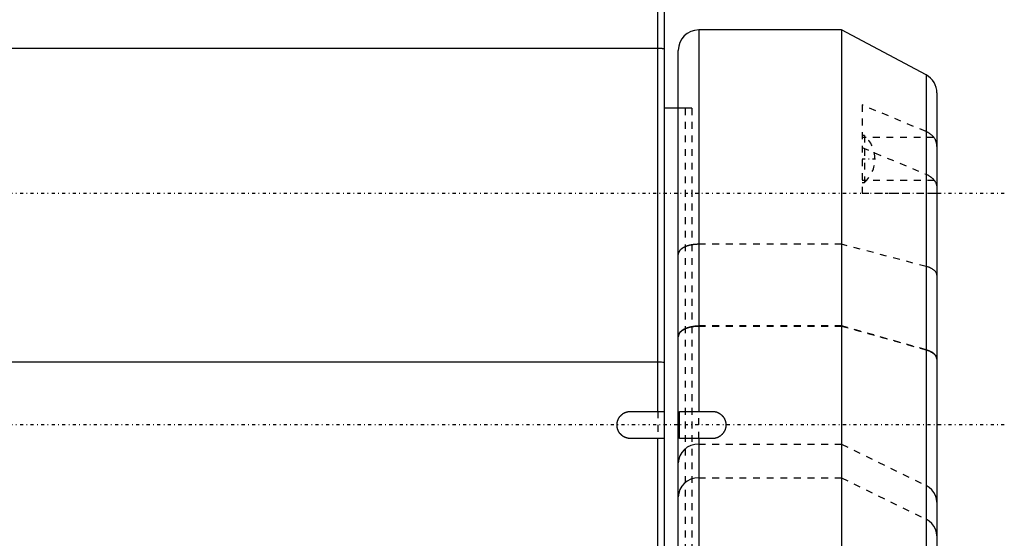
# Model space of a CAD drawing. Extents: x -109 to 109, y -1 to 737.
# Tile 5 of 12: x -36 to 109, y 303 to 380. Entities that reach past the tile are written whole.
import ezdxf

# ---------------------------------------------------------------- set-up
doc = ezdxf.new("R2010")
doc.units = 0
doc.linetypes.add('CENTER', pattern=[1.5, 0.45, -0.5, 0.05, -0.5])
doc.linetypes.add('DASHED', pattern=[2, 1, -1])
for name, color, linetype in [('AM_0', 7, 'CONTINUOUS'), ('AM_3', 7, 'DASHED'), ('AM_7', 7, 'CENTER')]:
    doc.layers.add(name, color=color, linetype=linetype)

msp = doc.modelspace()

# ---------------------------------------------------------------- linework, layer by layer
at = {"layer": 'AM_0', "color": 7, "linetype": 'CONTINUOUS'}
for p, q in [((58, 322), (58, 412)), ((59, 262), (59, 408.08)), ((85, 378), (64, 378)), ((64, 378), (64, 322)), ((97.41, 371.4), (85, 378)), ((85, 378), (85, 198)), ((58, 375.29), (-58, 375.29)), ((61, 229.8), (61, 375)), ((97.41, 371.4), (97.41, 283.18)), ((99, 368.75), (99, 207.25)), ((61, 366.5), (59, 366.5)), ((58, 329.23), (-58, 329.23)), ((54, 322), (59, 322)), ((61.18, 322), (66, 322)), ((61.18, 318), (61.18, 322)), ((59, 318), (54, 318)), ((58, 261), (58, 318)), ((66, 318), (61.18, 318)), ((64, 318), (64, 223.51))]:
    msp.add_line(p, q, dxfattribs=at)
for points in [[(59, 375.13), (58.98, 375.16), (58.92, 375.19), (58.83, 375.22), (58.71, 375.24), (58.56, 375.26), (58.38, 375.27), (58.2, 375.28), (58, 375.29)], [(59, 329.07), (58.98, 329.1), (58.92, 329.13), (58.83, 329.16), (58.71, 329.18), (58.56, 329.2), (58.38, 329.22), (58.2, 329.23), (58, 329.23)]]:
    msp.add_lwpolyline(points, dxfattribs=at)
for points in [[(52, 320, 0), (52, 320.01, 0), (52, 320.04, 0), (52, 320.07, 0), (52, 320.08, 0), (52, 320.1, 0), (52, 320.13, 0), (52.01, 320.16, 0), (52.01, 320.18, 0), (52.01, 320.21, 0), (52.01, 320.24, 0), (52.02, 320.26, 0), (52.02, 320.27, 0), (52.02, 320.3, 0), (52.03, 320.33, 0), (52.03, 320.36, 0), (52.04, 320.38, 0), (52.04, 320.41, 0), (52.05, 320.43, 0), (52.05, 320.44, 0), (52.06, 320.47, 0), (52.06, 320.5, 0), (52.07, 320.51, 0), (52.07, 320.53, 0), (52.08, 320.56, 0), (52.09, 320.58, 0), (52.09, 320.6, 0), (52.1, 320.61, 0), (52.11, 320.64, 0), (52.12, 320.67, 0), (52.13, 320.7, 0), (52.14, 320.72, 0), (52.15, 320.75, 0), (52.15, 320.77, 0), (52.16, 320.78, 0), (52.17, 320.81, 0), (52.18, 320.83, 0), (52.19, 320.86, 0), (52.21, 320.89, 0), (52.22, 320.91, 0), (52.23, 320.93, 0), (52.23, 320.94, 0), (52.25, 320.97, 0), (52.26, 320.99, 0), (52.28, 321.02, 0), (52.29, 321.04, 0), (52.31, 321.07, 0), (52.32, 321.08, 0), (52.32, 321.09, 0), (52.34, 321.12, 0), (52.36, 321.14, 0), (52.37, 321.16, 0), (52.39, 321.19, 0), (52.41, 321.21, 0), (52.42, 321.22, 0), (52.43, 321.23, 0), (52.44, 321.26, 0), (52.46, 321.28, 0), (52.48, 321.3, 0), (52.5, 321.32, 0), (52.52, 321.34, 0), (52.53, 321.35, 0), (52.54, 321.36, 0), (52.56, 321.38, 0), (52.58, 321.4, 0), (52.59, 321.41, 0), (52.6, 321.42, 0), (52.62, 321.44, 0), (52.64, 321.46, 0), (52.65, 321.47, 0), (52.66, 321.48, 0), (52.68, 321.5, 0), (52.7, 321.52, 0), (52.72, 321.54, 0), (52.74, 321.56, 0), (52.77, 321.57, 0), (52.78, 321.58, 0), (52.79, 321.59, 0), (52.81, 321.61, 0), (52.84, 321.63, 0), (52.86, 321.64, 0), (52.88, 321.66, 0), (52.91, 321.68, 0), (52.92, 321.68, 0), (52.93, 321.69, 0), (52.96, 321.71, 0), (52.98, 321.72, 0), (53.01, 321.74, 0), (53.03, 321.75, 0), (53.06, 321.77, 0), (53.07, 321.77, 0), (53.09, 321.78, 0), (53.11, 321.79, 0), (53.14, 321.81, 0), (53.17, 321.82, 0), (53.19, 321.83, 0), (53.22, 321.84, 0), (53.23, 321.85, 0), (53.25, 321.85, 0), (53.28, 321.86, 0), (53.3, 321.87, 0), (53.33, 321.88, 0), (53.36, 321.89, 0), (53.39, 321.9, 0), (53.4, 321.91, 0), (53.42, 321.91, 0), (53.44, 321.92, 0), (53.47, 321.93, 0), (53.49, 321.93, 0), (53.5, 321.94, 0), (53.53, 321.94, 0), (53.56, 321.95, 0), (53.57, 321.95, 0), (53.59, 321.96, 0), (53.62, 321.96, 0), (53.64, 321.97, 0), (53.67, 321.97, 0), (53.7, 321.98, 0), (53.73, 321.98, 0), (53.74, 321.98, 0), (53.76, 321.99, 0), (53.79, 321.99, 0), (53.82, 321.99, 0), (53.84, 321.99, 0), (53.87, 322, 0), (53.9, 322, 0), (53.92, 322, 0), (53.93, 322, 0), (53.96, 322, 0), (53.99, 322, 0), (54, 322, 0)], [(66, 322, 0), (66.03, 322, 0), (66.08, 322, 0), (66.14, 322, 0), (66.17, 321.99, 0), (66.2, 321.99, 0), (66.26, 321.98, 0), (66.31, 321.98, 0), (66.37, 321.97, 0), (66.43, 321.95, 0), (66.48, 321.94, 0), (66.51, 321.93, 0), (66.54, 321.93, 0), (66.6, 321.91, 0), (66.65, 321.89, 0), (66.71, 321.87, 0), (66.77, 321.85, 0), (66.82, 321.82, 0), (66.85, 321.81, 0), (66.87, 321.8, 0), (66.93, 321.77, 0), (66.98, 321.74, 0), (67, 321.73, 0), (67.03, 321.71, 0), (67.08, 321.68, 0), (67.13, 321.65, 0), (67.15, 321.63, 0), (67.18, 321.62, 0), (67.22, 321.58, 0), (67.27, 321.55, 0), (67.31, 321.51, 0), (67.35, 321.47, 0), (67.39, 321.43, 0), (67.41, 321.41, 0), (67.43, 321.39, 0), (67.47, 321.35, 0), (67.51, 321.31, 0), (67.55, 321.27, 0), (67.58, 321.22, 0), (67.62, 321.18, 0), (67.63, 321.15, 0), (67.65, 321.13, 0), (67.68, 321.08, 0), (67.71, 321.03, 0), (67.74, 320.98, 0), (67.77, 320.93, 0), (67.8, 320.87, 0), (67.81, 320.85, 0), (67.82, 320.82, 0), (67.85, 320.77, 0), (67.87, 320.71, 0), (67.89, 320.65, 0), (67.91, 320.6, 0), (67.93, 320.54, 0), (67.93, 320.51, 0), (67.94, 320.48, 0), (67.95, 320.43, 0), (67.97, 320.37, 0), (67.98, 320.31, 0), (67.98, 320.26, 0), (67.99, 320.2, 0), (67.99, 320.17, 0), (68, 320.14, 0), (68, 320.08, 0), (68, 320.03, 0), (68, 320, 0), (68, 319.97, 0), (68, 319.92, 0), (68, 319.86, 0), (67.99, 319.83, 0), (67.99, 319.8, 0), (67.98, 319.74, 0), (67.98, 319.69, 0), (67.97, 319.63, 0), (67.95, 319.57, 0), (67.94, 319.52, 0), (67.93, 319.49, 0), (67.93, 319.46, 0), (67.91, 319.4, 0), (67.89, 319.35, 0), (67.87, 319.29, 0), (67.85, 319.23, 0), (67.82, 319.18, 0), (67.81, 319.15, 0), (67.8, 319.13, 0), (67.77, 319.07, 0), (67.74, 319.02, 0), (67.71, 318.97, 0), (67.68, 318.92, 0), (67.65, 318.87, 0), (67.63, 318.85, 0), (67.62, 318.82, 0), (67.58, 318.78, 0), (67.55, 318.73, 0), (67.51, 318.69, 0), (67.47, 318.65, 0), (67.43, 318.61, 0), (67.41, 318.59, 0), (67.39, 318.57, 0), (67.35, 318.53, 0), (67.31, 318.49, 0), (67.27, 318.45, 0), (67.22, 318.42, 0), (67.18, 318.38, 0), (67.15, 318.37, 0), (67.13, 318.35, 0), (67.08, 318.32, 0), (67.03, 318.29, 0), (67, 318.27, 0), (66.98, 318.26, 0), (66.93, 318.23, 0), (66.87, 318.2, 0), (66.85, 318.19, 0), (66.82, 318.18, 0), (66.77, 318.15, 0), (66.71, 318.13, 0), (66.65, 318.11, 0), (66.6, 318.09, 0), (66.54, 318.07, 0), (66.51, 318.07, 0), (66.48, 318.06, 0), (66.43, 318.05, 0), (66.37, 318.03, 0), (66.31, 318.02, 0), (66.26, 318.02, 0), (66.2, 318.01, 0), (66.17, 318.01, 0), (66.14, 318, 0), (66.08, 318, 0), (66.03, 318, 0), (66, 318, 0)], [(54, 318, 0), (53.99, 318, 0), (53.96, 318, 0), (53.93, 318, 0), (53.92, 318, 0), (53.9, 318, 0), (53.87, 318, 0), (53.84, 318.01, 0), (53.82, 318.01, 0), (53.79, 318.01, 0), (53.76, 318.01, 0), (53.74, 318.02, 0), (53.73, 318.02, 0), (53.7, 318.02, 0), (53.67, 318.03, 0), (53.64, 318.03, 0), (53.62, 318.04, 0), (53.59, 318.04, 0), (53.57, 318.05, 0), (53.56, 318.05, 0), (53.53, 318.06, 0), (53.5, 318.06, 0), (53.49, 318.07, 0), (53.47, 318.07, 0), (53.44, 318.08, 0), (53.42, 318.09, 0), (53.4, 318.09, 0), (53.39, 318.1, 0), (53.36, 318.11, 0), (53.33, 318.12, 0), (53.3, 318.13, 0), (53.28, 318.14, 0), (53.25, 318.15, 0), (53.23, 318.15, 0), (53.22, 318.16, 0), (53.19, 318.17, 0), (53.17, 318.18, 0), (53.14, 318.19, 0), (53.11, 318.21, 0), (53.09, 318.22, 0), (53.07, 318.23, 0), (53.06, 318.23, 0), (53.03, 318.25, 0), (53.01, 318.26, 0), (52.98, 318.28, 0), (52.96, 318.29, 0), (52.93, 318.31, 0), (52.92, 318.32, 0), (52.91, 318.32, 0), (52.88, 318.34, 0), (52.86, 318.36, 0), (52.84, 318.37, 0), (52.81, 318.39, 0), (52.79, 318.41, 0), (52.78, 318.42, 0), (52.77, 318.43, 0), (52.74, 318.44, 0), (52.72, 318.46, 0), (52.7, 318.48, 0), (52.68, 318.5, 0), (52.66, 318.52, 0), (52.65, 318.53, 0), (52.64, 318.54, 0), (52.62, 318.56, 0), (52.6, 318.58, 0), (52.59, 318.59, 0), (52.58, 318.6, 0), (52.56, 318.62, 0), (52.54, 318.64, 0), (52.53, 318.65, 0), (52.52, 318.66, 0), (52.5, 318.68, 0), (52.48, 318.7, 0), (52.46, 318.72, 0), (52.44, 318.74, 0), (52.43, 318.77, 0), (52.42, 318.78, 0), (52.41, 318.79, 0), (52.39, 318.81, 0), (52.37, 318.84, 0), (52.36, 318.86, 0), (52.34, 318.88, 0), (52.32, 318.91, 0), (52.32, 318.92, 0), (52.31, 318.93, 0), (52.29, 318.96, 0), (52.28, 318.98, 0), (52.26, 319.01, 0), (52.25, 319.03, 0), (52.23, 319.06, 0), (52.23, 319.07, 0), (52.22, 319.09, 0), (52.21, 319.11, 0), (52.19, 319.14, 0), (52.18, 319.17, 0), (52.17, 319.19, 0), (52.16, 319.22, 0), (52.15, 319.23, 0), (52.15, 319.25, 0), (52.14, 319.28, 0), (52.13, 319.3, 0), (52.12, 319.33, 0), (52.11, 319.36, 0), (52.1, 319.39, 0), (52.09, 319.4, 0), (52.09, 319.42, 0), (52.08, 319.44, 0), (52.07, 319.47, 0), (52.07, 319.49, 0), (52.06, 319.5, 0), (52.06, 319.53, 0), (52.05, 319.56, 0), (52.05, 319.57, 0), (52.04, 319.59, 0), (52.04, 319.62, 0), (52.03, 319.64, 0), (52.03, 319.67, 0), (52.02, 319.7, 0), (52.02, 319.73, 0), (52.02, 319.74, 0), (52.01, 319.76, 0), (52.01, 319.79, 0), (52.01, 319.82, 0), (52.01, 319.84, 0), (52, 319.87, 0), (52, 319.9, 0), (52, 319.92, 0), (52, 319.93, 0), (52, 319.96, 0), (52, 319.99, 0), (52, 320, 0)]]:
    msp.add_polyline3d(points, dxfattribs=at)
for centre, start, end in [((64, 375), 90, 180), ((96, 368.75), 0, 62)]:
    msp.add_arc(centre, 3, start, end, dxfattribs=at)
at = {"layer": 'AM_3', "color": 6, "linetype": 'DASHED'}
for p, q in [((58, 375.28), (-58, 375.28)), ((62, 366.5), (61, 366.5)), ((63, 366.5), (61, 366.5)), ((62, 366.5), (62, 273.5)), ((63, 366.5), (63, 273.5)), ((88, 366.98), (88, 354.04)), ((97.41, 363.07), (88, 366.98)), ((88.34, 362.49), (88, 362.49)), ((98.59, 362.19), (88, 362.19)), ((88.34, 362.49), (88.34, 355.59)), ((88, 360.72), (97.41, 356.82)), ((98.62, 355.89), (88, 355.89)), ((88, 355.59), (88.34, 355.59)), ((88, 354.04), (99, 354.04)), ((85, 346.53), (64, 346.53)), ((97.41, 343.27), (85, 346.53)), ((85, 334.54), (64, 334.54)), ((64, 334.53), (85, 334.53)), ((97.41, 331.04), (85, 334.54)), ((85, 334.53), (97.41, 331.03)), ((58, 322), (58, 318)), ((64, 318), (64, 322)), ((64, 317.18), (85, 317.18)), ((85, 317.18), (97.41, 311.11)), ((64, 312.23), (85, 312.23)), ((85, 312.23), (97.41, 306.16))]:
    msp.add_line(p, q, dxfattribs=at)
for points in [[(64, 334.54), (63.41, 334.51), (62.85, 334.42), (62.33, 334.27), (61.88, 334.07), (61.51, 333.83), (61.23, 333.56), (61.06, 333.26), (61, 332.95)], [(99, 329.64), (98.95, 329.92), (98.81, 330.2), (98.57, 330.46), (98.25, 330.69), (97.86, 330.89), (97.41, 331.04)], [(64, 317.18), (63.41, 317.13), (62.85, 316.97), (62.33, 316.72), (61.88, 316.37), (61.51, 315.95), (61.23, 315.48), (61.06, 314.96), (61, 314.42)], [(64, 312.23), (63.41, 312.18), (62.85, 312.02), (62.33, 311.77), (61.88, 311.43), (61.51, 311.01), (61.23, 310.53), (61.06, 310.01), (61, 309.47)], [(99, 308.67), (98.95, 309.17), (98.81, 309.64), (98.57, 310.09), (98.25, 310.49), (97.86, 310.84), (97.41, 311.11)], [(99, 303.72), (98.95, 304.22), (98.81, 304.7), (98.57, 305.15), (98.25, 305.55), (97.86, 305.89), (97.41, 306.16)]]:
    msp.add_lwpolyline(points, dxfattribs=at)
for points in [[(59, 375.13, 0), (59, 375.13, 0), (59, 375.13, 0), (59, 375.13, 0), (59, 375.13, 0), (59, 375.13, 0), (59, 375.14, 0), (59, 375.14, 0), (59, 375.14, 0), (58.99, 375.14, 0), (58.99, 375.15, 0), (58.99, 375.15, 0), (58.99, 375.15, 0), (58.99, 375.15, 0), (58.99, 375.15, 0), (58.98, 375.15, 0), (58.98, 375.16, 0), (58.98, 375.16, 0), (58.98, 375.16, 0), (58.97, 375.16, 0), (58.97, 375.16, 0), (58.97, 375.17, 0), (58.97, 375.17, 0), (58.96, 375.17, 0), (58.96, 375.17, 0), (58.96, 375.17, 0), (58.95, 375.17, 0), (58.95, 375.18, 0), (58.95, 375.18, 0), (58.94, 375.18, 0), (58.94, 375.18, 0), (58.93, 375.18, 0), (58.93, 375.19, 0), (58.92, 375.19, 0), (58.92, 375.19, 0), (58.92, 375.19, 0), (58.91, 375.19, 0), (58.9, 375.19, 0), (58.9, 375.2, 0), (58.89, 375.2, 0), (58.89, 375.2, 0), (58.88, 375.2, 0), (58.88, 375.2, 0), (58.87, 375.2, 0), (58.86, 375.21, 0), (58.86, 375.21, 0), (58.85, 375.21, 0), (58.84, 375.21, 0), (58.84, 375.21, 0), (58.83, 375.21, 0), (58.82, 375.22, 0), (58.81, 375.22, 0), (58.81, 375.22, 0), (58.8, 375.22, 0), (58.79, 375.22, 0), (58.79, 375.22, 0), (58.78, 375.22, 0), (58.77, 375.23, 0), (58.76, 375.23, 0), (58.75, 375.23, 0), (58.74, 375.23, 0), (58.74, 375.23, 0), (58.73, 375.23, 0), (58.72, 375.23, 0), (58.71, 375.24, 0), (58.71, 375.24, 0), (58.7, 375.24, 0), (58.69, 375.24, 0), (58.68, 375.24, 0), (58.68, 375.24, 0), (58.67, 375.24, 0), (58.66, 375.24, 0), (58.65, 375.25, 0), (58.64, 375.25, 0), (58.63, 375.25, 0), (58.62, 375.25, 0), (58.61, 375.25, 0), (58.6, 375.25, 0), (58.59, 375.25, 0), (58.58, 375.25, 0), (58.57, 375.26, 0), (58.56, 375.26, 0), (58.54, 375.26, 0), (58.54, 375.26, 0), (58.53, 375.26, 0), (58.52, 375.26, 0), (58.5, 375.26, 0), (58.49, 375.26, 0), (58.48, 375.26, 0), (58.47, 375.26, 0), (58.46, 375.27, 0), (58.45, 375.27, 0), (58.44, 375.27, 0), (58.43, 375.27, 0), (58.41, 375.27, 0), (58.4, 375.27, 0), (58.39, 375.27, 0), (58.38, 375.27, 0), (58.38, 375.27, 0), (58.36, 375.27, 0), (58.35, 375.27, 0), (58.34, 375.27, 0), (58.32, 375.27, 0), (58.31, 375.28, 0), (58.3, 375.28, 0), (58.3, 375.28, 0), (58.28, 375.28, 0), (58.27, 375.28, 0), (58.26, 375.28, 0), (58.25, 375.28, 0), (58.24, 375.28, 0), (58.22, 375.28, 0), (58.22, 375.28, 0), (58.21, 375.28, 0), (58.2, 375.28, 0), (58.18, 375.28, 0), (58.17, 375.28, 0), (58.15, 375.28, 0), (58.14, 375.28, 0), (58.13, 375.28, 0), (58.12, 375.28, 0), (58.11, 375.28, 0), (58.09, 375.28, 0), (58.08, 375.28, 0), (58.06, 375.28, 0), (58.05, 375.28, 0), (58.04, 375.28, 0), (58.03, 375.28, 0), (58.02, 375.28, 0), (58.01, 375.28, 0), (58, 375.28, 0)], [(98.59, 362.19, 0), (98.56, 362.22, 0), (98.51, 362.28, 0), (98.46, 362.34, 0), (98.43, 362.37, 0), (98.41, 362.4, 0), (98.35, 362.46, 0), (98.29, 362.51, 0), (98.23, 362.57, 0), (98.17, 362.62, 0), (98.11, 362.67, 0), (98.08, 362.69, 0), (98.05, 362.71, 0), (97.98, 362.76, 0), (97.91, 362.81, 0), (97.84, 362.85, 0), (97.76, 362.89, 0), (97.69, 362.94, 0), (97.65, 362.96, 0), (97.61, 362.98, 0), (97.53, 363.02, 0), (97.45, 363.05, 0), (97.41, 363.07, 0)], [(99, 360.87, 0), (99, 360.91, 0), (99, 361, 0), (98.99, 361.08, 0), (98.99, 361.12, 0), (98.98, 361.16, 0), (98.97, 361.24, 0), (98.96, 361.32, 0), (98.95, 361.39, 0), (98.93, 361.47, 0), (98.91, 361.54, 0), (98.9, 361.58, 0), (98.88, 361.62, 0), (98.86, 361.69, 0), (98.83, 361.76, 0), (98.8, 361.83, 0), (98.77, 361.9, 0), (98.73, 361.97, 0), (98.71, 362, 0), (98.69, 362.03, 0), (98.65, 362.1, 0), (98.61, 362.16, 0), (98.59, 362.19, 0)], [(97.41, 356.82, 0), (97.45, 356.8, 0), (97.53, 356.77, 0), (97.62, 356.73, 0), (97.66, 356.7, 0), (97.7, 356.68, 0), (97.78, 356.64, 0), (97.86, 356.59, 0), (97.93, 356.55, 0), (98, 356.5, 0), (98.07, 356.45, 0), (98.1, 356.42, 0), (98.13, 356.4, 0), (98.2, 356.35, 0), (98.26, 356.29, 0), (98.32, 356.24, 0), (98.38, 356.18, 0), (98.44, 356.12, 0), (98.47, 356.09, 0), (98.49, 356.05, 0), (98.55, 355.99, 0), (98.6, 355.93, 0), (98.62, 355.89, 0)], [(98.62, 355.89, 0), (98.64, 355.86, 0), (98.68, 355.81, 0), (98.72, 355.75, 0), (98.74, 355.72, 0), (98.75, 355.69, 0), (98.79, 355.63, 0), (98.82, 355.57, 0), (98.84, 355.52, 0), (98.87, 355.46, 0), (98.89, 355.4, 0), (98.9, 355.38, 0), (98.91, 355.35, 0), (98.93, 355.29, 0), (98.95, 355.24, 0), (98.96, 355.18, 0), (98.98, 355.13, 0), (98.99, 355.08, 0), (98.99, 355.05, 0), (98.99, 355.03, 0), (99, 354.98, 0), (99, 354.93, 0), (99, 354.9, 0)], [(64, 346.53, 0), (63.98, 346.53, 0), (63.93, 346.53, 0), (63.89, 346.53, 0), (63.87, 346.53, 0), (63.85, 346.53, 0), (63.8, 346.53, 0), (63.76, 346.52, 0), (63.72, 346.52, 0), (63.67, 346.52, 0), (63.63, 346.52, 0), (63.61, 346.52, 0), (63.59, 346.51, 0), (63.54, 346.51, 0), (63.5, 346.51, 0), (63.46, 346.5, 0), (63.41, 346.5, 0), (63.37, 346.5, 0), (63.35, 346.49, 0), (63.33, 346.49, 0), (63.29, 346.49, 0), (63.24, 346.48, 0), (63.22, 346.48, 0), (63.2, 346.48, 0), (63.16, 346.47, 0), (63.12, 346.46, 0), (63.1, 346.46, 0), (63.08, 346.46, 0), (63.04, 346.45, 0), (62.99, 346.44, 0), (62.95, 346.44, 0), (62.91, 346.43, 0), (62.87, 346.42, 0), (62.85, 346.42, 0), (62.83, 346.41, 0), (62.79, 346.4, 0), (62.75, 346.39, 0), (62.71, 346.39, 0), (62.67, 346.38, 0), (62.63, 346.37, 0), (62.61, 346.36, 0), (62.59, 346.36, 0), (62.56, 346.35, 0), (62.52, 346.34, 0), (62.48, 346.32, 0), (62.44, 346.31, 0), (62.41, 346.3, 0), (62.39, 346.3, 0), (62.37, 346.29, 0), (62.33, 346.28, 0), (62.3, 346.27, 0), (62.26, 346.25, 0), (62.23, 346.24, 0), (62.19, 346.23, 0), (62.17, 346.22, 0), (62.16, 346.22, 0), (62.12, 346.2, 0), (62.09, 346.19, 0), (62.05, 346.17, 0), (62.02, 346.16, 0), (61.99, 346.15, 0), (61.97, 346.14, 0), (61.96, 346.13, 0), (61.93, 346.12, 0), (61.89, 346.1, 0), (61.88, 346.09, 0), (61.86, 346.09, 0), (61.83, 346.07, 0), (61.8, 346.06, 0), (61.79, 346.05, 0), (61.77, 346.04, 0), (61.74, 346.02, 0), (61.72, 346.01, 0), (61.69, 345.99, 0), (61.66, 345.97, 0), (61.63, 345.96, 0), (61.62, 345.95, 0), (61.61, 345.94, 0), (61.58, 345.92, 0), (61.55, 345.9, 0), (61.53, 345.89, 0), (61.51, 345.87, 0), (61.48, 345.85, 0), (61.47, 345.84, 0), (61.46, 345.83, 0), (61.44, 345.82, 0), (61.41, 345.8, 0), (61.39, 345.78, 0), (61.37, 345.76, 0), (61.35, 345.74, 0), (61.34, 345.73, 0), (61.33, 345.72, 0), (61.31, 345.7, 0), (61.29, 345.68, 0), (61.27, 345.66, 0), (61.25, 345.64, 0), (61.24, 345.62, 0), (61.23, 345.61, 0), (61.22, 345.6, 0), (61.2, 345.58, 0), (61.19, 345.56, 0), (61.17, 345.54, 0), (61.16, 345.52, 0), (61.15, 345.5, 0), (61.14, 345.49, 0), (61.13, 345.48, 0), (61.12, 345.46, 0), (61.11, 345.44, 0), (61.1, 345.43, 0), (61.1, 345.42, 0), (61.09, 345.4, 0), (61.08, 345.38, 0), (61.07, 345.37, 0), (61.07, 345.36, 0), (61.06, 345.34, 0), (61.05, 345.31, 0), (61.04, 345.29, 0), (61.03, 345.27, 0), (61.03, 345.25, 0), (61.03, 345.24, 0), (61.02, 345.23, 0), (61.02, 345.21, 0), (61.01, 345.19, 0), (61.01, 345.17, 0), (61.01, 345.14, 0), (61, 345.12, 0), (61, 345.11, 0), (61, 345.1, 0), (61, 345.08, 0), (61, 345.06, 0), (61, 345.05, 0)], [(99, 341.97, 0), (99, 342.01, 0), (98.99, 342.1, 0), (98.97, 342.19, 0), (98.95, 342.23, 0), (98.93, 342.28, 0), (98.89, 342.36, 0), (98.84, 342.45, 0), (98.77, 342.53, 0), (98.7, 342.61, 0), (98.62, 342.69, 0), (98.57, 342.73, 0), (98.52, 342.77, 0), (98.42, 342.84, 0), (98.31, 342.91, 0), (98.19, 342.98, 0), (98.06, 343.04, 0), (97.93, 343.1, 0), (97.86, 343.13, 0), (97.79, 343.15, 0), (97.64, 343.21, 0), (97.49, 343.25, 0), (97.41, 343.27, 0)], [(61, 332.93, 0), (61, 332.94, 0), (61, 332.97, 0), (61, 332.99, 0), (61, 333, 0), (61, 333.01, 0), (61.01, 333.03, 0), (61.01, 333.06, 0), (61.01, 333.08, 0), (61.02, 333.1, 0), (61.02, 333.13, 0), (61.03, 333.14, 0), (61.03, 333.15, 0), (61.03, 333.17, 0), (61.04, 333.2, 0), (61.05, 333.22, 0), (61.06, 333.24, 0), (61.07, 333.27, 0), (61.07, 333.28, 0), (61.08, 333.29, 0), (61.09, 333.31, 0), (61.1, 333.34, 0), (61.1, 333.35, 0), (61.11, 333.36, 0), (61.12, 333.38, 0), (61.13, 333.4, 0), (61.14, 333.42, 0), (61.15, 333.43, 0), (61.16, 333.45, 0), (61.18, 333.47, 0), (61.19, 333.49, 0), (61.2, 333.51, 0), (61.22, 333.53, 0), (61.23, 333.54, 0), (61.24, 333.55, 0), (61.25, 333.57, 0), (61.27, 333.59, 0), (61.29, 333.61, 0), (61.31, 333.63, 0), (61.33, 333.66, 0), (61.34, 333.67, 0), (61.35, 333.68, 0), (61.37, 333.7, 0), (61.39, 333.72, 0), (61.41, 333.74, 0), (61.43, 333.76, 0), (61.46, 333.78, 0), (61.47, 333.79, 0), (61.48, 333.8, 0), (61.51, 333.82, 0), (61.53, 333.84, 0), (61.56, 333.86, 0), (61.58, 333.88, 0), (61.61, 333.9, 0), (61.62, 333.9, 0), (61.64, 333.91, 0), (61.66, 333.93, 0), (61.69, 333.95, 0), (61.72, 333.97, 0), (61.75, 333.99, 0), (61.78, 334, 0), (61.79, 334.01, 0), (61.81, 334.02, 0), (61.83, 334.04, 0), (61.86, 334.05, 0), (61.88, 334.06, 0), (61.89, 334.07, 0), (61.92, 334.08, 0), (61.95, 334.1, 0), (61.97, 334.11, 0), (61.98, 334.11, 0), (62.02, 334.13, 0), (62.05, 334.14, 0), (62.08, 334.16, 0), (62.12, 334.17, 0), (62.15, 334.19, 0), (62.17, 334.19, 0), (62.19, 334.2, 0), (62.22, 334.22, 0), (62.26, 334.23, 0), (62.3, 334.24, 0), (62.33, 334.26, 0), (62.37, 334.27, 0), (62.39, 334.28, 0), (62.41, 334.28, 0), (62.45, 334.3, 0), (62.48, 334.31, 0), (62.52, 334.32, 0), (62.56, 334.33, 0), (62.6, 334.34, 0), (62.62, 334.35, 0), (62.64, 334.35, 0), (62.68, 334.36, 0), (62.72, 334.37, 0), (62.76, 334.38, 0), (62.79, 334.39, 0), (62.83, 334.4, 0), (62.85, 334.4, 0), (62.87, 334.41, 0), (62.91, 334.42, 0), (62.95, 334.42, 0), (62.99, 334.43, 0), (63.03, 334.44, 0), (63.07, 334.45, 0), (63.09, 334.45, 0), (63.11, 334.45, 0), (63.15, 334.46, 0), (63.2, 334.47, 0), (63.22, 334.47, 0), (63.24, 334.47, 0), (63.28, 334.48, 0), (63.33, 334.49, 0), (63.35, 334.49, 0), (63.37, 334.49, 0), (63.41, 334.5, 0), (63.46, 334.5, 0), (63.5, 334.5, 0), (63.55, 334.51, 0), (63.59, 334.51, 0), (63.61, 334.51, 0), (63.64, 334.51, 0), (63.68, 334.52, 0), (63.72, 334.52, 0), (63.77, 334.52, 0), (63.81, 334.52, 0), (63.85, 334.52, 0), (63.87, 334.52, 0), (63.9, 334.52, 0), (63.94, 334.53, 0), (63.98, 334.53, 0), (64, 334.53, 0)], [(97.41, 331.03, 0), (97.49, 331, 0), (97.65, 330.95, 0), (97.8, 330.89, 0), (97.87, 330.87, 0), (97.94, 330.83, 0), (98.07, 330.77, 0), (98.19, 330.71, 0), (98.31, 330.64, 0), (98.42, 330.56, 0), (98.53, 330.48, 0), (98.58, 330.44, 0), (98.62, 330.39, 0), (98.7, 330.31, 0), (98.77, 330.23, 0), (98.84, 330.14, 0), (98.89, 330.05, 0), (98.93, 329.95, 0), (98.95, 329.9, 0), (98.97, 329.86, 0), (98.99, 329.76, 0), (99, 329.67, 0), (99, 329.62, 0)]]:
    msp.add_polyline3d(points, dxfattribs=at)
for start, end in [(0.0287, 48.6338), (311.3662, 359.9713)]:
    msp.add_arc((85.3, 359.04), 4.6, start, end, dxfattribs=at)
at = {"layer": 'AM_7', "color": 4, "linetype": 'CENTER'}
for p, q in [((90, 359.04), (87.9, 359.04)), ((108.9, 354), (-108.9, 354)), ((108.9, 320), (-108.9, 320))]:
    msp.add_line(p, q, dxfattribs=at)

doc.saveas('drawing.dxf')
